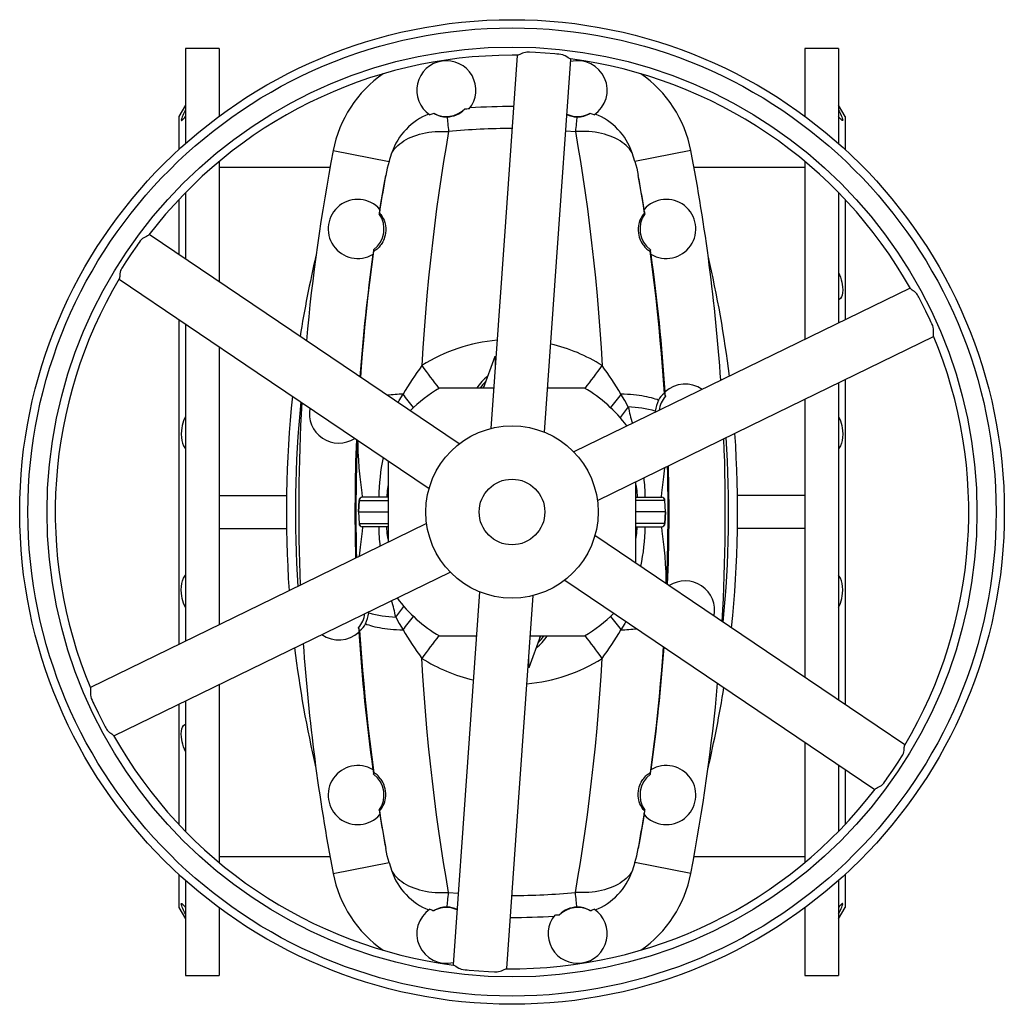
# Model space of a CAD drawing. Extents: x -115 to 1719, y -165 to 2501.
# Tile 1 of 5: x -115 to 485, y -165 to 435. Entities that reach past the tile are written whole.
import ezdxf

# ---------------------------------------------------------------- set-up
doc = ezdxf.new("R2010")
doc.units = 0
doc.layers.get('0').update_dxf_attribs({"linetype": 'CONTINUOUS'})

msp = doc.modelspace()

# ---------------------------------------------------------------- linework, layer by layer
at = {"color": 7, "linetype": 'CONTINUOUS'}
for p, q in [((6.79, 417.6), (-13.71, 417.6)), ((-13.71, 417.6), (-13.71, 359.59)), ((6.79, 417.6), (6.79, 376.21)), ((384.29, 417.6), (363.79, 417.6)), ((363.79, 417.6), (363.79, 376.21)), ((384.29, 417.6), (384.29, 359.59)), ((142.19, 410.08), (142.22, 409.83)), ((228.39, 410.08), (228.36, 409.83)), ((-13.71, 383.02), (-17.71, 376.1)), ((388.29, 376.1), (384.29, 383.02)), ((-17.71, 376.1), (-17.71, 355.98)), ((388.29, 376.1), (388.29, 355.98)), ((218.08, 367.44), (223.93, 366.91)), ((76.31, 355.31), (110.36, 348.75)), ((294.27, 355.31), (260.22, 348.75)), ((6.79, 348.66), (6.79, 275.42)), ((363.79, 348.66), (363.79, 240.33)), ((74.39, 345.1), (6.79, 345.1)), ((363.79, 345.1), (296.19, 345.1)), ((-17.71, 325.52), (-17.71, 291.94)), ((-13.71, 329.7), (-13.71, 289.25)), ((384.29, 329.7), (384.29, 250.34)), ((388.29, 325.52), (388.29, 252.28)), ((104.51, 317.19), (104.34, 316.85)), ((266.07, 317.19), (266.24, 316.85)), ((100.98, 294.87), (101.1, 294.09)), ((269.6, 294.87), (269.48, 294.09)), ((-17.71, 252.34), (-17.71, 54.42)), ((-13.71, 249.65), (-13.71, 56.38)), ((6.79, 235.81), (6.79, 66.37)), ((167.91, 210.6), (174.98, 230.02)), ((174.98, 230.02), (174.98, 222.48)), ((312.47, 216.09), (312.56, 215.35)), ((174.14, 210.6), (141.06, 210.6)), ((167.56, 210.6), (168.24, 211.5)), ((229.52, 210.6), (207.05, 210.6)), ((384.29, 213.81), (384.29, 20.54)), ((388.29, 215.76), (388.29, 17.84)), ((363.79, 203.83), (363.79, 34.38)), ((272.63, 196.55), (272.6, 195.9)), ((109.79, 166.26), (109.79, 116.57)), ((260.79, 103.93), (260.79, 153.63)), ((6.79, 145.1), (47.86, 145.1)), ((94.09, 144.1), (94.07, 144.1)), ((109.79, 144.1), (94.09, 144.1)), ((260.79, 144.1), (276.49, 144.1)), ((276.49, 144.1), (276.51, 144.1)), ((363.79, 145.1), (322.72, 145.1)), ((92.07, 142.17), (91.82, 135.1)), ((91.84, 135.1), (92.09, 142.17)), ((92.07, 142.17), (92.09, 142.17)), ((92.09, 142.17), (109.79, 142.17)), ((278.49, 142.17), (260.79, 142.17)), ((278.74, 135.1), (278.49, 142.17)), ((278.51, 142.17), (278.49, 142.17)), ((278.76, 135.1), (278.51, 142.17)), ((91.82, 135.1), (92.07, 128.02)), ((91.82, 135.1), (91.84, 135.1)), ((91.84, 135.1), (109.79, 135.1)), ((91.84, 135.1), (92.09, 128.03)), ((278.74, 135.1), (260.79, 135.1)), ((278.74, 135.1), (278.49, 128.03)), ((278.51, 128.02), (278.76, 135.1)), ((278.76, 135.1), (278.74, 135.1)), ((92.07, 128.02), (92.09, 128.03)), ((92.09, 128.03), (109.79, 128.03)), ((94.09, 126.1), (94.07, 126.1)), ((109.79, 126.1), (94.09, 126.1)), ((278.49, 128.03), (260.79, 128.03)), ((260.79, 126.1), (276.49, 126.1)), ((276.49, 126.1), (276.51, 126.1)), ((278.51, 128.02), (278.49, 128.03)), ((6.79, 125.1), (47.86, 125.1)), ((363.79, 125.1), (322.72, 125.1)), ((97.95, 73.64), (97.98, 74.3)), ((58.02, 54.84), (58.11, 54.1)), ((141.06, 59.6), (163.53, 59.6)), ((202.67, 59.6), (195.6, 40.17)), ((196.43, 59.6), (229.52, 59.6)), ((202.34, 58.69), (203.02, 59.6)), ((195.6, 40.17), (195.6, 47.71)), ((6.79, 29.86), (6.79, -78.47)), ((-13.71, 19.85), (-13.71, -59.51)), ((-17.71, 17.9), (-17.71, -55.33)), ((363.79, -5.23), (363.79, -78.47)), ((100.98, -24.68), (101.1, -23.9)), ((269.6, -24.68), (269.48, -23.9)), ((384.29, -19.07), (384.29, -59.51)), ((388.29, -21.78), (388.29, -55.33)), ((104.51, -47), (104.34, -46.66)), ((266.07, -47), (266.24, -46.66)), ((6.79, -74.9), (74.39, -74.9)), ((296.19, -74.9), (363.79, -74.9)), ((76.31, -85.12), (110.36, -78.56)), ((294.27, -85.12), (260.22, -78.56)), ((-17.71, -85.79), (-17.71, -105.9)), ((-13.71, -89.4), (-13.71, -147.4)), ((384.29, -89.4), (384.29, -147.4)), ((388.29, -85.79), (388.29, -105.9)), ((146.64, -96.71), (152.5, -97.25)), ((-17.71, -105.9), (-13.71, -112.83)), ((6.79, -106.02), (6.79, -147.4)), ((363.79, -106.02), (363.79, -147.4)), ((384.29, -112.83), (388.29, -105.9)), ((142.19, -139.88), (142.22, -139.64)), ((228.39, -139.88), (228.36, -139.64)), ((-13.71, -147.4), (6.79, -147.4)), ((363.79, -147.4), (384.29, -147.4))]:
    msp.add_line(p, q, dxfattribs=at)
for points in [[(220.85, 411.16), (220.67, 411.2), (220.32, 411.36), (219.9, 411.6), (219.43, 411.9), (218.62, 412.43), (217.71, 412.98), (217.03, 413.33), (216.29, 413.62), (215.11, 413.9), (213.89, 414.04), (212.65, 414.12), (211.41, 414.21), (205.51, 414.7), (199.6, 415.07), (195.9, 415.23), (195.09, 415.27), (194.27, 415.28), (193.47, 415.2), (192.51, 414.95), (191.62, 414.6), (190.81, 414.23), (190.08, 413.89), (189.55, 413.65), (189.1, 413.48), (188.82, 413.42), (188.71, 413.42)], [(188.4, 413.37), (181.27, 311.97), (172.41, 185.94)], [(205.16, 183.68), (212.46, 287.53), (221.15, 411.07)], [(-13.71, 380.02), (-14.3, 378.85), (-14.83, 377.75), (-15.29, 376.76), (-15.68, 375.87), (-15.97, 375.1), (-16.17, 374.49), (-16.27, 373.92), (-16.17, 373.66), (-15.89, 373.72), (-15.46, 374.05), (-14.87, 374.68), (-14.14, 375.55), (-13.71, 376.11)], [(384.29, 380.02), (384.88, 378.85), (385.41, 377.75), (385.87, 376.76), (386.25, 375.87), (386.55, 375.1), (386.75, 374.49), (386.84, 373.92), (386.75, 373.66), (386.47, 373.72), (386.04, 374.05), (385.44, 374.68), (384.72, 375.55), (384.29, 376.11)], [(145.77, 375.86), (145.85, 374.96), (145.95, 374), (146.05, 372.97), (146.16, 371.87), (146.27, 370.72), (146.39, 369.5), (146.51, 368.23), (146.64, 366.91)], [(224.81, 375.86), (224.72, 374.96), (224.63, 374), (224.53, 372.97), (224.42, 371.87), (224.31, 370.72), (224.19, 369.5), (224.06, 368.23), (223.93, 366.91)], [(112.03, 354.02), (112.8, 355.18), (113.67, 356.3), (114.64, 357.38), (115.7, 358.42), (116.86, 359.41), (118.1, 360.35), (119.43, 361.23), (120.84, 362.06), (122.32, 362.83), (123.89, 363.55), (125.52, 364.2), (127.21, 364.78), (128.97, 365.31), (130.78, 365.76), (132.64, 366.15), (134.55, 366.47), (136.5, 366.72), (138.48, 366.9), (140.49, 367.01), (142.52, 367.05), (144.58, 367.01), (146.64, 366.91)], [(146.64, 366.91), (145.11, 357.89), (143.6, 348.65), (142.14, 339.21), (140.72, 329.56), (139.36, 319.74), (138.02, 309.5), (136.76, 299.07), (135.56, 288.48), (134.45, 277.72), (133.42, 266.81), (132.53, 256.37), (131.72, 245.81), (131.01, 235.1), (130.38, 224.29)], [(258.54, 354.02), (257.77, 355.18), (256.9, 356.3), (255.94, 357.38), (254.88, 358.42), (253.72, 359.41), (252.48, 360.35), (251.15, 361.23), (249.74, 362.06), (248.25, 362.83), (246.69, 363.55), (245.06, 364.2), (243.37, 364.78), (241.61, 365.31), (239.8, 365.76), (237.94, 366.15), (236.03, 366.47), (234.08, 366.72), (232.1, 366.9), (230.09, 367.01), (228.05, 367.05), (226, 367.01), (223.93, 366.91)], [(223.93, 366.91), (225.47, 357.89), (226.98, 348.65), (228.44, 339.21), (229.86, 329.56), (231.22, 319.74), (232.56, 309.5), (233.82, 299.07), (235.02, 288.48), (236.13, 277.72), (237.16, 266.81), (238.05, 256.37), (238.86, 245.81), (239.57, 235.1), (240.2, 224.29)], [(110.36, 348.75), (111.16, 351.39), (112.03, 354.02)], [(260.22, 348.75), (259.42, 351.39), (258.54, 354.02)], [(110.36, 348.75), (109.26, 344.52), (108.37, 340.23)], [(260.22, 348.75), (261.31, 344.52), (262.21, 340.23)], [(104.51, 317.19), (105.45, 323.06), (106.41, 328.86), (107.38, 334.58), (108.37, 340.23)], [(266.07, 317.19), (265.13, 323.06), (264.17, 328.86), (263.2, 334.58), (262.21, 340.23)], [(104.51, 317.19), (104.65, 317.16), (104.96, 316.88), (105.41, 316.35), (105.97, 315.56), (106.42, 314.82), (106.88, 313.92), (107.33, 312.86), (107.75, 311.61), (108, 310.6), (108.2, 309.47), (108.33, 308.23), (108.35, 306.7), (108.21, 305), (108, 303.84), (107.69, 302.62), (107.36, 301.62), (106.96, 300.63), (106.49, 299.68), (105.99, 298.79), (105.51, 298.06), (105.04, 297.41), (104.35, 296.58), (103.72, 295.92), (103.11, 295.36), (102.58, 294.93), (102.15, 294.61), (101.56, 294.23), (101.22, 294.08), (101.1, 294.09)], [(266.07, 317.19), (265.93, 317.16), (265.62, 316.88), (265.17, 316.35), (264.61, 315.56), (264.16, 314.82), (263.7, 313.92), (263.25, 312.86), (262.83, 311.61), (262.58, 310.6), (262.38, 309.47), (262.25, 308.23), (262.23, 306.7), (262.37, 305), (262.58, 303.84), (262.88, 302.62), (263.22, 301.62), (263.62, 300.63), (264.08, 299.68), (264.59, 298.79), (265.07, 298.06), (265.54, 297.41), (266.23, 296.58), (266.86, 295.92), (267.47, 295.36), (267.99, 294.93), (268.43, 294.61), (269.02, 294.23), (269.36, 294.08), (269.48, 294.09)], [(-36.01, 303.92), (-36.13, 303.79), (-36.44, 303.56), (-36.86, 303.32), (-37.36, 303.06), (-38.22, 302.63), (-39.16, 302.12), (-39.8, 301.7), (-40.42, 301.21), (-41.25, 300.32), (-41.99, 299.33), (-42.68, 298.3), (-43.37, 297.28), (-46.75, 292.41), (-50.02, 287.48), (-52.01, 284.36), (-52.45, 283.67), (-52.87, 282.97), (-53.2, 282.24), (-53.46, 281.27), (-53.6, 280.33), (-53.69, 279.44), (-53.76, 278.64), (-53.82, 278.06), (-53.9, 277.59), (-53.98, 277.32), (-54.04, 277.22)], [(153.15, 176.6), (66.86, 234.85), (-35.78, 304.14)], [(93.12, 217.12), (93.58, 223.5), (94.21, 231.52), (94.9, 239.52), (95.64, 247.45), (96.43, 255.31), (97.49, 265.19), (98.63, 274.94), (99.83, 284.59), (101.1, 294.09)], [(278.12, 207.3), (277.58, 215.43), (277, 223.5), (276.36, 231.52), (275.67, 239.52), (274.94, 247.45), (274.15, 255.31), (273.08, 265.19), (271.95, 274.94), (270.74, 284.59), (269.48, 294.09)], [(-54.16, 276.93), (30.1, 220.05), (134.81, 149.37)], [(384.29, 281.06), (384.88, 279.63), (385.41, 278.16), (385.87, 276.67), (386.25, 275.17), (386.55, 273.68), (386.75, 272.24), (386.84, 270.37), (386.75, 268.69), (386.47, 267.32), (386.04, 266.18), (385.44, 265.26), (384.72, 264.62), (384.29, 264.39)], [(427.84, 271.54), (336.45, 227.01), (222.88, 171.67)], [(442.15, 242.34), (442.09, 242.51), (442.05, 242.89), (442.05, 243.37), (442.08, 243.93), (442.13, 244.9), (442.16, 245.96), (442.12, 246.73), (442, 247.51), (441.65, 248.67), (441.16, 249.8), (440.61, 250.92), (440.07, 252.03), (437.55, 257.39), (434.91, 262.69), (433.2, 265.97), (432.83, 266.7), (432.43, 267.41), (431.96, 268.06), (431.26, 268.77), (430.51, 269.37), (429.79, 269.88), (429.13, 270.34), (428.66, 270.69), (428.28, 270.99), (428.09, 271.2), (428.03, 271.3)], [(237.3, 142.18), (330.89, 187.78), (442.22, 242.03)], [(115.9, 201.74), (116.63, 203.06), (118.87, 206.92)], [(256.11, 199.15), (253.95, 203.06), (251.71, 206.92)], [(274.62, 203.14), (273.66, 203.55), (272.6, 203.93), (271.45, 204.3), (270.2, 204.65), (268.87, 204.97), (267.46, 205.28), (265.97, 205.56), (264.4, 205.82), (262.76, 206.05), (261.06, 206.26), (259.29, 206.45), (257.47, 206.6), (255.59, 206.74), (253.67, 206.84), (251.71, 206.92)], [(278.12, 207.3), (278.35, 206.68), (278.75, 205.63)], [(-13.71, 193.26), (-14.3, 192.02), (-14.83, 190.69), (-15.29, 189.29), (-15.68, 187.81), (-15.97, 186.27), (-16.17, 184.72), (-16.27, 182.59), (-16.17, 180.53), (-15.89, 178.71), (-15.46, 177.04), (-14.87, 175.5), (-14.14, 174.19), (-13.71, 173.59)], [(384.29, 193.26), (384.88, 192.02), (385.41, 190.69), (385.87, 189.29), (386.25, 187.81), (386.55, 186.27), (386.75, 184.72), (386.84, 182.59), (386.75, 180.53), (386.47, 178.71), (386.04, 177.04), (385.44, 175.5), (384.72, 174.19), (384.29, 173.59)], [(94.28, 144.1), (94.26, 144.33), (93.98, 146.77), (93.58, 150.1), (93.18, 153.36), (92.8, 156.56), (92.24, 162.06), (91.87, 166.84), (91.61, 171.67), (91.46, 176.58), (91.44, 178.64)], [(276.29, 144.1), (276.32, 144.33), (276.6, 146.77), (277, 150.1), (277.4, 153.36), (277.78, 156.56), (278.34, 162.06), (278.35, 162.18)], [(109.79, 151.67), (109.26, 148.24), (108.93, 144.1)], [(260.79, 151.67), (261.32, 148.24), (261.65, 144.1)], [(133.28, 128.01), (39.69, 82.41), (-71.66, 28.15)], [(94.28, 126.1), (94.26, 125.86), (93.98, 123.42), (93.58, 120.09), (93.18, 116.84), (92.8, 113.63), (92.24, 108.14), (92.23, 108.01)], [(109.79, 118.52), (109.26, 121.95), (108.93, 126.1)], [(260.79, 118.52), (261.32, 121.95), (261.65, 126.1)], [(276.29, 126.1), (276.32, 125.86), (276.6, 123.42), (277, 120.09), (277.4, 116.84), (277.78, 113.63), (278.34, 108.14), (278.71, 103.35), (278.97, 98.52), (279.12, 93.61), (279.13, 91.55)], [(424.75, -6.75), (340.47, 50.14), (235.76, 120.83)], [(-57.27, -1.35), (34.12, 43.18), (147.67, 98.51)], [(-13.71, 76.94), (-14.3, 78.17), (-14.83, 79.5), (-15.29, 80.9), (-15.68, 82.38), (-15.97, 83.92), (-16.17, 85.48), (-16.27, 87.6), (-16.17, 89.66), (-15.89, 91.48), (-15.46, 93.15), (-14.87, 94.69), (-14.14, 96), (-13.71, 96.6)], [(384.29, 76.94), (384.88, 78.17), (385.41, 79.5), (385.87, 80.9), (386.25, 82.38), (386.55, 83.92), (386.75, 85.48), (386.84, 87.6), (386.75, 89.66), (386.47, 91.48), (386.04, 93.15), (385.44, 94.69), (384.72, 96), (384.29, 96.6)], [(217.43, 93.6), (303.72, 35.35), (406.38, -33.95)], [(165.42, 86.51), (158.12, -17.34), (149.43, -140.87)], [(182.18, -143.17), (189.31, -41.77), (198.16, 84.2)], [(95.96, 67.05), (96.92, 66.64), (97.98, 66.26), (99.13, 65.89), (100.37, 65.54), (101.7, 65.22), (103.12, 64.91), (104.61, 64.63), (106.18, 64.37), (107.81, 64.14), (109.52, 63.93), (111.29, 63.75), (113.11, 63.59), (114.98, 63.46), (116.91, 63.35), (118.87, 63.27)], [(114.46, 71.04), (116.63, 67.13), (118.87, 63.27)], [(254.68, 68.45), (253.95, 67.13), (251.71, 63.27)], [(92.46, 62.9), (92.22, 63.51), (91.82, 64.56)], [(92.46, 62.9), (92.99, 54.77), (93.58, 46.69), (94.21, 38.67), (94.9, 30.67), (95.64, 22.74), (96.43, 14.88), (97.49, 5), (98.63, -4.75), (99.83, -14.4), (101.1, -23.9)], [(277.46, 53.07), (277, 46.69), (276.36, 38.67), (275.67, 30.67), (274.94, 22.74), (274.15, 14.88), (273.08, 5), (271.95, -4.75), (270.74, -14.4), (269.48, -23.9)], [(146.64, -96.71), (145.11, -87.7), (143.6, -78.46), (142.14, -69.01), (140.72, -59.37), (139.36, -49.54), (138.02, -39.31), (136.76, -28.88), (135.56, -18.28), (134.45, -7.52), (133.42, 3.38), (132.53, 13.82), (131.72, 24.38), (131.01, 35.09), (130.38, 45.9)], [(223.93, -96.71), (225.47, -87.7), (226.98, -78.46), (228.44, -69.01), (229.86, -59.37), (231.22, -49.54), (232.56, -39.31), (233.82, -28.88), (235.02, -18.28), (236.13, -7.52), (237.16, 3.38), (238.05, 13.82), (238.86, 24.38), (239.57, 35.09), (240.2, 45.9)], [(-71.57, 27.86), (-71.51, 27.69), (-71.47, 27.3), (-71.47, 26.82), (-71.5, 26.26), (-71.55, 25.3), (-71.58, 24.23), (-71.54, 23.47), (-71.42, 22.69), (-71.07, 21.52), (-70.58, 20.39), (-70.04, 19.28), (-69.5, 18.16), (-66.97, 12.81), (-64.33, 7.51), (-62.62, 4.22), (-62.25, 3.5), (-61.85, 2.78), (-61.38, 2.13), (-60.68, 1.42), (-59.93, 0.83), (-59.21, 0.31), (-58.55, -0.15), (-58.08, -0.49), (-57.71, -0.8), (-57.51, -1.01), (-57.46, -1.11)], [(-13.71, -10.87), (-14.3, -9.44), (-14.83, -7.97), (-15.29, -6.48), (-15.68, -4.98), (-15.97, -3.49), (-16.17, -2.04), (-16.27, -0.18), (-16.17, 1.5), (-15.89, 2.88), (-15.46, 4.01), (-14.87, 4.93), (-14.14, 5.57), (-13.71, 5.8)], [(406.59, -33.73), (406.71, -33.6), (407.02, -33.37), (407.44, -33.13), (407.94, -32.87), (408.8, -32.44), (409.73, -31.92), (410.38, -31.51), (410.99, -31.02), (411.83, -30.13), (412.56, -29.14), (413.26, -28.11), (413.95, -27.09), (417.32, -22.22), (420.59, -17.28), (422.59, -14.16), (423.03, -13.48), (423.44, -12.78), (423.77, -12.04), (424.04, -11.08), (424.18, -10.14), (424.27, -9.25), (424.34, -8.45), (424.4, -7.87), (424.48, -7.4), (424.56, -7.13), (424.62, -7.02)], [(104.51, -47), (104.65, -46.97), (104.96, -46.69), (105.41, -46.16), (105.97, -45.37), (106.42, -44.63), (106.88, -43.73), (107.33, -42.67), (107.75, -41.42), (108, -40.4), (108.2, -39.28), (108.33, -38.04), (108.35, -36.5), (108.21, -34.81), (108, -33.64), (107.69, -32.43), (107.36, -31.43), (106.96, -30.44), (106.49, -29.48), (105.99, -28.59), (105.51, -27.86), (105.04, -27.22), (104.35, -26.39), (103.72, -25.73), (103.11, -25.16), (102.58, -24.73), (102.15, -24.41), (101.56, -24.04), (101.22, -23.88), (101.1, -23.9)], [(266.07, -47), (265.93, -46.97), (265.62, -46.69), (265.17, -46.16), (264.61, -45.37), (264.16, -44.63), (263.7, -43.73), (263.25, -42.67), (262.83, -41.42), (262.58, -40.4), (262.38, -39.28), (262.25, -38.04), (262.23, -36.5), (262.37, -34.81), (262.58, -33.64), (262.88, -32.43), (263.22, -31.43), (263.62, -30.44), (264.08, -29.48), (264.59, -28.59), (265.07, -27.86), (265.54, -27.22), (266.23, -26.39), (266.86, -25.73), (267.47, -25.16), (267.99, -24.73), (268.43, -24.41), (269.02, -24.04), (269.36, -23.88), (269.48, -23.9)], [(104.51, -47), (105.45, -52.87), (106.41, -58.66), (107.38, -64.39), (108.37, -70.03)], [(266.07, -47), (265.13, -52.87), (264.17, -58.66), (263.2, -64.39), (262.21, -70.03)], [(110.36, -78.56), (109.26, -74.33), (108.37, -70.03)], [(260.22, -78.56), (261.31, -74.33), (262.21, -70.03)], [(110.36, -78.56), (111.16, -81.2), (112.03, -83.83)], [(112.03, -83.83), (112.8, -84.99), (113.67, -86.11), (114.64, -87.19), (115.7, -88.23), (116.86, -89.21), (118.1, -90.15), (119.43, -91.04), (120.84, -91.87), (122.32, -92.64), (123.89, -93.35), (125.52, -94), (127.21, -94.59), (128.97, -95.11), (130.78, -95.57), (132.64, -95.96), (134.55, -96.28), (136.5, -96.53), (138.48, -96.71), (140.49, -96.82), (142.52, -96.85), (144.58, -96.82), (146.64, -96.71)], [(258.54, -83.83), (257.77, -84.99), (256.9, -86.11), (255.94, -87.19), (254.88, -88.23), (253.72, -89.21), (252.48, -90.15), (251.15, -91.04), (249.74, -91.87), (248.25, -92.64), (246.69, -93.35), (245.06, -94), (243.37, -94.59), (241.61, -95.11), (239.8, -95.57), (237.94, -95.96), (236.03, -96.28), (234.08, -96.53), (232.1, -96.71), (230.09, -96.82), (228.05, -96.85), (226, -96.82), (223.93, -96.71)], [(260.22, -78.56), (259.42, -81.2), (258.54, -83.83)], [(145.77, -105.67), (145.85, -104.77), (145.95, -103.81), (146.05, -102.78), (146.16, -101.68), (146.27, -100.53), (146.39, -99.31), (146.51, -98.04), (146.64, -96.71)], [(224.81, -105.67), (224.72, -104.77), (224.63, -103.81), (224.53, -102.78), (224.42, -101.68), (224.31, -100.53), (224.19, -99.31), (224.06, -98.04), (223.93, -96.71)], [(-13.71, -109.82), (-14.3, -108.66), (-14.83, -107.56), (-15.29, -106.56), (-15.68, -105.67), (-15.97, -104.91), (-16.17, -104.3), (-16.27, -103.73), (-16.17, -103.47), (-15.89, -103.53), (-15.46, -103.86), (-14.87, -104.49), (-14.14, -105.36), (-13.71, -105.91)], [(384.29, -109.82), (384.88, -108.66), (385.41, -107.56), (385.87, -106.56), (386.25, -105.67), (386.55, -104.91), (386.75, -104.3), (386.84, -103.73), (386.75, -103.47), (386.47, -103.53), (386.04, -103.86), (385.44, -104.49), (384.72, -105.36), (384.29, -105.91)], [(149.73, -140.97), (149.91, -141.01), (150.26, -141.16), (150.68, -141.4), (151.15, -141.71), (151.96, -142.24), (152.87, -142.79), (153.55, -143.14), (154.28, -143.43), (155.47, -143.7), (156.69, -143.85), (157.93, -143.93), (159.16, -144.02), (165.07, -144.51), (170.98, -144.87), (174.67, -145.04), (175.49, -145.08), (176.31, -145.09), (177.1, -145.01), (178.07, -144.75), (178.96, -144.41), (179.77, -144.04), (180.5, -143.7), (181.03, -143.46), (181.48, -143.29), (181.76, -143.23), (181.87, -143.23)]]:
    msp.add_lwpolyline(points, dxfattribs=at)
for radius in [300, 295, 283.34, 52.5, 20]:
    msp.add_circle((185.29, 135.1), radius, dxfattribs=at)
for centre, radius, start, end in [((185.29, 135.1), 278.34, 90, 142.66085), ((145.29, 392.1), 18, 320.81215, 235.96558), ((185.29, 135.1), 278.34, 89.29682, 90), ((185.29, 135.1), 278.34, 29.29673, 82.66082), ((225.29, 392.1), 18, 304.03442, 103.69754), ((148.97, 341.31), 74, 124.69454, 169.09468), ((221.6, 341.31), 74, 10.90532, 55.30546), ((149.18, 341.08), 38.7, 107.30587, 111.14994), ((145.29, 392.1), 16, 241.53692, 313.66977), ((145.28, 390.23), 14.37, 238.03276, 271.95388), ((145.49, 390.79), 14.93, 271.05793, 316.56434), ((185.29, -26.9), 408.46, 93.65641, 94.06508), ((185.29, -26.9), 409.09, 89.87155, 93.578), ((225.29, 392.1), 16, 245.97382, 298.46308), ((225.3, 390.23), 14.37, 268.04612, 301.96724), ((221.4, 341.08), 38.7, 68.85006, 72.69413), ((149.2, 341.06), 39.37, 111.77578, 160.77503), ((225.02, 390.42), 14.56, 244.57922, 269.19213), ((221.37, 341.06), 39.37, 19.22497, 68.22422), ((185.29, -26.9), 395.7, 90.00343, 95.60442), ((1219.29, 135.1), 1164, 169.09468, 174.85459), ((-848.71, 135.1), 1164, 3.95297, 10.90532), ((1219.29, 135.1), 1129.7, 169.53816, 170.60312), ((-848.71, 135.1), 1129.7, 9.39688, 10.46184), ((91.29, 307.6), 18, 41.47454, 301.1362), ((279.29, 307.6), 18, 238.8638, 138.52546), ((1219.29, 135.1), 1129.67, 170.60427, 170.74149), ((-848.71, 135.1), 1129.67, 9.25851, 9.39573), ((91.29, 307.6), 16, 307.2727, 35.33804), ((279.29, 307.6), 16, 144.66196, 232.7273), ((1219.29, 135.1), 1129.67, 171.86926, 172.00648), ((-848.71, 135.1), 1129.67, 7.99352, 8.13074), ((732.79, 135.1), 685, 166.83526, 171.01827), ((1219.29, 135.1), 1129.7, 172.00762, 175.81991), ((-848.71, 135.1), 1129.7, 3.71782, 7.99238), ((-362.21, 135.1), 685, 6.94203, 13.16474), ((185.29, 135.1), 278.34, 149.29683, 202.66074), ((185.29, 135.1), 278.34, 329.29682, 22.66072), ((185.04, 138.07), 102.09, 94.96841, 122.36844), ((186.87, 141), 98.9, 57.37295, 77.10985), ((298.2, 100.6), 208.47, 143.60763, 149.33792), ((421.02, 429.81), 355.96, 215.264, 218.05239), ((-50.45, 429.81), 355.96, 321.94761, 324.736), ((72.38, 100.6), 208.47, 30.66208, 36.39237), ((185.2, 197.5), 25.06, 125.79084, 148.50464), ((185.29, 135.1), 87.5, 120.36109, 135.16215), ((185.29, 198.1), 23, 133.63372, 147.07927), ((185.29, 135.1), 87.5, 36.79563, 59.63891), ((290.79, 195.1), 18, 54.84888, 132.70126), ((732.79, 135.1), 685, 174.08839, 184.01077), ((122.29, 91.44), 115.53, 91.69794, 96.48533), ((-179.82, -31.69), 382.3, 37.06579, 38.61979), ((550.4, -31.69), 382.3, 141.38021, 142.93421), ((283.4, 199.29), 9.6, 123.44649, 156.31147), ((290.79, 195.1), 16, 138.80289, 172.9834), ((-848.71, 135.1), 1129.67, 3.57981, 3.71667), ((732.79, 135.1), 679.52, 174.33698, 183.82447), ((1219.29, 135.1), 1164, 176.71784, 182.19878), ((79.79, 195.1), 18, 169.30141, 302.62746), ((404.94, 78.88), 191.35, 141.05609, 143.49199), ((380.39, 224.79), 126.89, 191.65573, 196.34058), ((252.48, 122.23), 77.01, 74.82993, 87.2922), ((289.67, 195.01), 17.11, 151.6067, 174.81141), ((-362.21, 135.1), 679.52, 354.33708, 3.82385), ((-362.21, 135.1), 685, 354.08929, 4.01028), ((1219.29, 135.1), 1129.7, 177.7574, 181.42923), ((1219.29, 135.1), 1129.12, 177.77587, 181.41583), ((-848.71, 135.1), 1164, 356.71736, 2.19849), ((238.9, 141.49), 134.86, 168.52607, 178.8943), ((-848.71, 135.1), 1129.12, 357.77534, 1.41647), ((-848.71, 135.1), 1129.7, 357.75709, 1.42967), ((165.8, 143.43), 100.72, 0.3763, 7.18456), ((94.07, 142.1), 2, 90, 177.81533), ((94.09, 142.1), 2, 90.02593, 178.0285), ((276.49, 142.1), 2, 1.9715, 89.97407), ((276.51, 142.1), 2, 2.12125, 90), ((94.07, 128.1), 2, 182.12125, 270), ((94.09, 128.1), 2, 181.9715, 269.97407), ((204.78, 126.76), 100.72, 180.3763, 187.18456), ((131.67, 128.7), 134.86, 348.52607, 358.8943), ((276.49, 128.1), 2, 270.02593, 358.0285), ((276.51, 128.1), 2, 270, 357.81533), ((290.79, 75.1), 18, 349.30141, 122.62746), ((-9.81, 45.4), 126.89, 11.65573, 16.34058), ((185.29, 135.1), 87.5, 216.79563, 239.63891), ((79.79, 75.1), 16, 318.80289, 352.9834), ((80.91, 75.18), 17.11, 331.6067, 354.81141), ((118.1, 147.96), 77.01, 254.82993, 267.2922), ((-34.36, 191.32), 191.35, 321.05609, 323.49199), ((185.29, 135.1), 87.5, 300.36109, 315.16215), ((87.17, 70.9), 9.6, 303.44649, 336.31147), ((-179.82, 301.88), 382.3, 321.38021, 322.93421), ((550.4, 301.88), 382.3, 217.06579, 218.61979), ((79.79, 75.1), 18, 234.84888, 312.70126), ((1219.29, 135.1), 1129.67, 183.57981, 183.71667), ((1219.29, 135.1), 1129.7, 183.71782, 187.99238), ((298.2, 169.59), 208.47, 210.66208, 216.39237), ((72.38, 169.59), 208.47, 323.60763, 329.33792), ((248.28, 178.75), 115.53, 271.69794, 276.48533), ((1219.29, 135.1), 1164, 183.95243, 190.90532), ((421.02, -159.61), 355.96, 141.94761, 144.736), ((185.38, 72.69), 25.06, 305.79084, 328.50464), ((185.29, 72.1), 23, 313.63372, 327.07927), ((-50.45, -159.61), 355.96, 35.264, 38.05239), ((732.79, 135.1), 685, 186.94229, 193.16474), ((-848.71, 135.1), 1129.7, 352.00762, 355.81991), ((185.2, 132.57), 102.55, 237.68832, 256.72029), ((185.37, 132.42), 102.43, 275.04783, 302.36311), ((-848.71, 135.1), 1164, 349.09468, 354.85578), ((-362.21, 135.1), 685, 346.83526, 351.01739), ((185.29, 135.1), 278.34, 209.29671, 262.66077), ((91.29, -37.4), 18, 58.8638, 318.52546), ((1219.29, 135.1), 1129.67, 187.99352, 188.13074), ((279.29, -37.4), 18, 221.47454, 121.1362), ((-848.71, 135.1), 1129.67, 351.86926, 352.00648), ((91.29, -37.4), 16, 324.66196, 52.7273), ((279.29, -37.4), 16, 127.2727, 215.33804), ((185.29, 135.1), 278.34, 269.29679, 322.66089), ((1219.29, 135.1), 1129.67, 189.25851, 189.39573), ((-848.71, 135.1), 1129.67, 350.60427, 350.74149), ((1219.29, 135.1), 1129.7, 189.39688, 190.46184), ((-848.71, 135.1), 1129.7, 349.53816, 350.60312), ((149.2, -70.86), 39.37, 199.22497, 248.22422), ((221.37, -70.86), 39.37, 291.77578, 340.77503), ((148.97, -71.12), 74, 190.90532, 235.30546), ((221.6, -71.12), 74, 304.69454, 349.09468), ((185.29, 297.1), 395.7, 270.00346, 275.60442), ((145.29, -121.9), 18, 124.03442, 283.69754), ((149.18, -70.89), 38.7, 248.85006, 252.69413), ((145.28, -120.04), 14.37, 88.04612, 121.96724), ((145.29, -121.9), 16, 65.97382, 118.46308), ((145.56, -120.22), 14.56, 64.57922, 89.19213), ((225.29, -121.9), 18, 140.81215, 55.96558), ((225.09, -120.6), 14.93, 91.05793, 136.56434), ((225.29, -121.9), 16, 61.53692, 133.66977), ((225.3, -120.04), 14.37, 58.03276, 91.95388), ((221.4, -70.89), 38.7, 287.30587, 291.14994), ((185.29, 297.1), 409.09, 269.87149, 273.578), ((185.29, 297.1), 408.46, 273.65641, 274.06508)]:
    msp.add_arc(centre, radius, start, end, dxfattribs=at)

doc.saveas('drawing.dxf')
